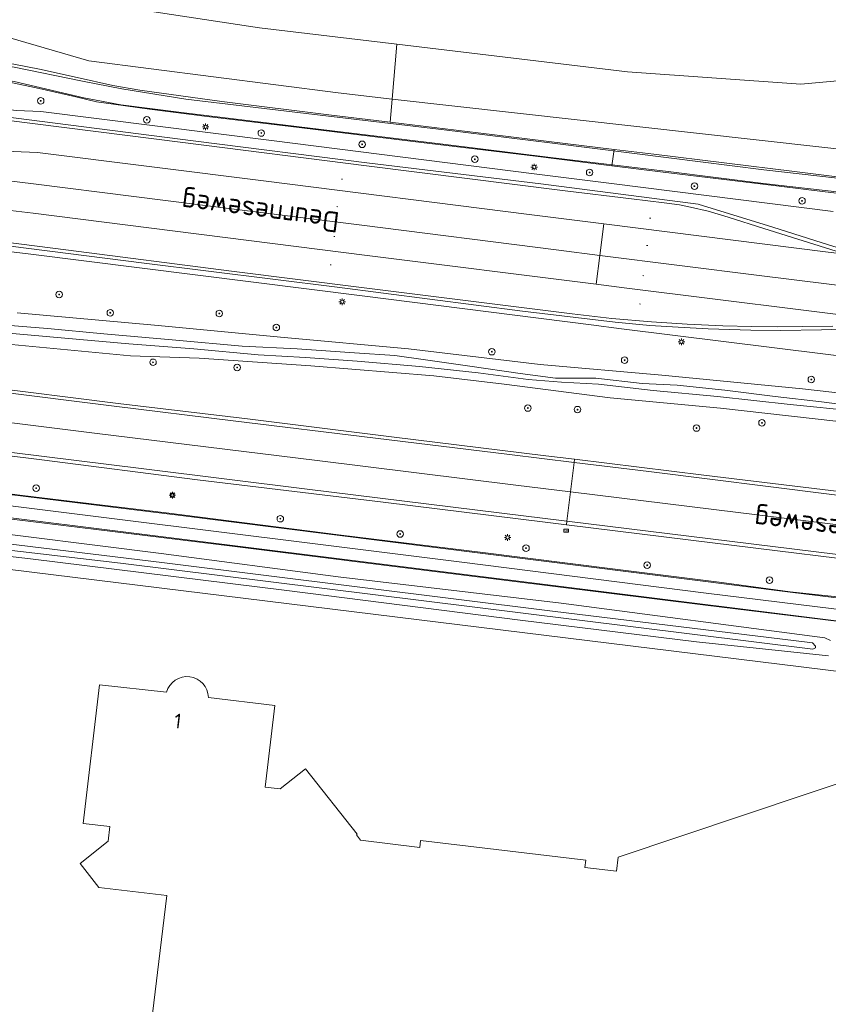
# Model space of a CAD drawing. Header units: metres. Extents: x 168032 to 180145, y 382923 to 399665.
# Tile 75 of 256: x 177722 to 177820, y 386864 to 386984. Entities that reach past the tile are written whole.
import ezdxf
from ezdxf.enums import TextEntityAlignment as Align

# ---------------------------------------------------------------- set-up
doc = ezdxf.new("R2010")
doc.units = ezdxf.units.M
doc.layers.get('0').update_dxf_attribs({"color": 8, "lineweight": 18})
for name, color, linetype, lineweight in [('B-WE-GR-BOOM-S', 8, 'Continuous', 18), ('B-WE-IE-MEUBILAIR_WEGMEUBILAIR-S', 8, 'Continuous', 25), ('B-WE-IE-MEUBILAIR_WEGMEUBILAIR_PAAL-S', 8, 'Continuous', 18), ('B-WE-IE-TERREINAFSCHEIDING_KUNSTMATIG_HEKWERK_RASTER-G', 8, 'IE-TERREINAFSCHEIDING-KUNSTMATIG', 18), ('B-WE-KL-ET_LS_OV_LICHTMAST-S', 8, 'Continuous', 18), ('B-WE-OG-BEBOUWING-GV', 8, 'Continuous', 18), ('B-WE-OG-BEBOUWING-T18', 8, 'Continuous', 18), ('B-WE-OG-TERREIN_ERF-GV', 8, 'Continuous', 18), ('B-WE-OG-TOPOGRAFIE-T18', 8, 'Continuous', 18), ('B-WE-OG-WATER_SLOOT-GV', 8, 'Continuous', 18), ('B-WE-OG-WEG-GV', 8, 'Continuous', 18), ('B-WE-VH-VERHARDING_ASFALT-GV', 8, 'Continuous', 18), ('B-WE-VH-VERHARDING_BETON-GV', 8, 'Continuous', 18), ('B-WE-VH-VERHARDING_TEGEL-GV', 8, 'Continuous', 18), ('B-WE-VW-MARKERING_PICTOGRAM-G', 8, 'Continuous', 18)]:
    doc.layers.add(name, color=color, linetype=linetype, lineweight=lineweight)
doc.styles.add('NLCS-ISO', font='NLCS-ISO.ttf')
doc.styles.add('NLCS-ISO-M200-T18', font='NLCS-ISO.ttf', dxfattribs={"height": 0.36})
doc.linetypes.add('IE-TERREINAFSCHEIDING-KUNSTMATIG', pattern='A,4,[82,NLCS.SHX,S=0.75,R=90,X=0,Y=0],4,-2', length=10)

# ---------------------------------------------------------------- blocks, each defined once
blk = doc.blocks.new('SIE-WEG_VERKEERSBORD-SO')
at = {"color": 0, "linetype": 'ByBlock', "lineweight": 18}
blk.add_lwpolyline([(-1.125, -1.125), (1.125, -1.125), (1.125, 1.125), (-1.125, 1.125)], close=True, dxfattribs=at)
at = {"color": 0, "linetype": 'ByBlock', "lineweight": 18, "style": 'NLCS-ISO'}
blk.add_text('vb', height=1.5, dxfattribs=at).set_placement((0, 0), align=Align.MIDDLE_CENTER)
blk = doc.blocks.new('SKL-ET_OV_LICHTMAST-SO')
at = {"color": 0, "linetype": 'ByBlock', "lineweight": 18}
for points in [[(-1.25, 0), (-2, 0)], [(-1.41, 1.41), (-0.88, 0.88)], [(0, 2), (0, 1.25)], [(0.88, 0.88), (1.41, 1.41)], [(2, 0), (1.25, 0)], [(-1.41, -1.41), (-0.88, -0.88)], [(0, -1.25), (0, -2)], [(0.88, -0.88), (1.41, -1.41)]]:
    blk.add_lwpolyline(points, dxfattribs=at)
blk.add_circle((0, 0), 1, dxfattribs=at)
blk = doc.blocks.new('SIE-WEG_PAAL_HECTOMETERPAAL-SO')
at = {"color": 0, "linetype": 'ByBlock', "lineweight": 18}
blk.add_lwpolyline([(-1.44375, -0.94375), (1.44375, -0.94375), (1.44375, 0.94375), (-1.44375, 0.94375)], close=True, dxfattribs=at)
at = {"color": 0, "linetype": 'ByBlock', "lineweight": 18, "style": 'NLCS-ISO'}
blk.add_text('hm', height=1.5, dxfattribs=at).set_placement((0, 0), align=Align.MIDDLE_CENTER)
at = {"style": 'NLCS-ISO'}
blk.add_attdef('WAARDE', (2.13125, -1.69375), '', height=1.5, dxfattribs=at)
blk = doc.blocks.new('SGR-BOOM_01-SO')
at = {"linetype": 'ByBlock', "lineweight": 18}
h = blk.add_hatch(color=0, dxfattribs=at)
h.dxf.hatch_style = 1
edge = h.paths.add_edge_path()
edge.add_arc((0, 0), 0.25, 0, 360)
at = {"color": 0, "linetype": 'ByBlock', "lineweight": 18}
for radius in [2, 0.25]:
    blk.add_circle((0, 0), radius, dxfattribs=at)

msp = doc.modelspace()

# ---------------------------------------------------------------- linework, layer by layer
at = {"layer": 'B-WE-IE-TERREINAFSCHEIDING_KUNSTMATIG_HEKWERK_RASTER-G', "flags": 128}
msp.add_lwpolyline([(177690.075, 386920.838), (177694.4, 386920.298), (177825.048, 386904.213)], dxfattribs=at)
msp.add_lwpolyline([(177690.075, 386920.838), (177694.4, 386920.298), (177825.048, 386904.213)], dxfattribs=at)
at = {"layer": 'B-WE-OG-BEBOUWING-GV'}
msp.add_lwpolyline([(177744.747, 386901.459, 0.8685865), (177739.656, 386902.089)], format="xyb", dxfattribs=at)
at = {"layer": 'B-WE-OG-BEBOUWING-GV', "flags": 128}
for points in [[(177739.656, 386902.089), (177731.471, 386902.997), (177729.484, 386886.086), (177732.721, 386885.696), (177732.502, 386883.917), (177729.088, 386881.187), (177731.384, 386878.273), (177739.67, 386877.274), (177737.298, 386857.452), (177732.339, 386858.033), (177729.538, 386834.324), (177789.478, 386827.243), (177790.493, 386835.829), (177826.68, 386831.509), (177825.508, 386892.248)], [(177825.508, 386892.248), (177794.774, 386881.97), (177794.589, 386880.253), (177790.714, 386880.71), (177790.816, 386881.601), (177770.663, 386883.999), (177770.562, 386883.155), (177763.314, 386884.018), (177762.817, 386884.671), (177762.926, 386884.759), (177756.628, 386892.729), (177753.51, 386890.29), (177751.67, 386890.492), (177752.851, 386900.459), (177744.747, 386901.459)]]:
    msp.add_lwpolyline(points, dxfattribs=at)
at = {"layer": 'B-WE-OG-TERREIN_ERF-GV', "flags": 128}
for points in [[(177825.048, 386904.213), (177694.4, 386920.298), (177690.075, 386920.838), (177686.121, 386916.384), (177684.346, 386913.996), (177682.615, 386911.536), (177681.088, 386908.949), (177679.787, 386906.236), (177673.74, 386892.479), (177672.427, 386886.652), (177672.072, 386883.745), (177672.272, 386880.618), (177673.393, 386877.851), (177674.857, 386875.428), (177677.126, 386873.375), (177679.788, 386871.936), (177687.462, 386869.636), (177693.622, 386868.766), (177699.942, 386868.042), (177705.625, 386867.289), (177705.58, 386866.997), (177706.573, 386866.801), (177706.33, 386864.88), (177701.298, 386825.172)], [(177732.502, 386883.917), (177732.721, 386885.696), (177729.484, 386886.086), (177731.471, 386902.997), (177739.656, 386902.089)], [(177744.747, 386901.459), (177752.851, 386900.459), (177751.67, 386890.492), (177753.51, 386890.29), (177756.628, 386892.729), (177762.926, 386884.759), (177762.817, 386884.671), (177763.314, 386884.018), (177770.562, 386883.155), (177770.663, 386883.999), (177790.816, 386881.601), (177790.714, 386880.71), (177794.589, 386880.253), (177794.774, 386881.97), (177825.508, 386892.248)], [(177737.298, 386857.452), (177739.67, 386877.274), (177731.384, 386878.273), (177729.088, 386881.187), (177732.502, 386883.917)]]:
    msp.add_lwpolyline(points, dxfattribs=at)
at = {"layer": 'B-WE-OG-TERREIN_ERF-GV'}
msp.add_lwpolyline([(177739.656, 386902.089, -0.8685865), (177744.747, 386901.459)], format="xyb", dxfattribs=at)
at = {"layer": 'B-WE-OG-WATER_SLOOT-GV', "flags": 128}
for points in [[(177831.435, 386985.441), (177830.332, 386981.355), (177829.693, 386980.09), (177827.961, 386978.13), (177825.146, 386977.052), (177817.096, 386976.333), (177795.924, 386977.841), (177767.768, 386981.184), (177767.193, 386974.505), (177826.932, 386967.797), (177831.393, 386968.24), (177833.736, 386968.472), (177835.727, 386968.99), (177837.387, 386969.607), (177838.451, 386971.252), (177839.043, 386973.42), (177837.004, 387004.61)], [(177709.488, 386987.073), (177719.212, 386982.335), (177730.146, 386979.165), (177760.581, 386975.247), (177767.193, 386974.505), (177767.768, 386981.184), (177750.979, 386983.177), (177722.271, 386987.605)], [(177722.271, 386987.605), (177750.979, 386983.177), (177767.768, 386981.184), (177795.924, 386977.841), (177817.096, 386976.333), (177825.146, 386977.052), (177827.961, 386978.13), (177829.693, 386980.09), (177830.332, 386981.355), (177831.435, 386985.441)], [(177838.039, 386936.752), (177817.271, 386939.128), (177800.109, 386940.799), (177785.259, 386942.107), (177769.166, 386944.007), (177754.005, 386945.375), (177738.185, 386946.915), (177721.392, 386948.422)], [(177717.99, 386947.061), (177725.13, 386946.506), (177731.99, 386945.859), (177740.762, 386945.079), (177748.882, 386944.336), (177755.574, 386943.99), (177762.601, 386943.514), (177767.511, 386943.182), (177771.267, 386942.676), (177776.656, 386941.906), (177782.806, 386940.993), (177787.128, 386940.443), (177792.07, 386940.413), (177797.712, 386939.782), (177801.978, 386939.558), (177807.804, 386938.96), (177813.932, 386938.183), (177819.587, 386937.557), (177824.038, 386936.96)], [(177824.038, 386936.96), (177819.587, 386937.557), (177813.932, 386938.183), (177807.804, 386938.96), (177801.978, 386939.558), (177797.712, 386939.782), (177792.07, 386940.413), (177787.128, 386940.443), (177782.806, 386940.993), (177776.656, 386941.906), (177771.267, 386942.676), (177767.511, 386943.182), (177762.601, 386943.514), (177755.574, 386943.99), (177748.882, 386944.336), (177740.762, 386945.079), (177731.99, 386945.859), (177725.13, 386946.506), (177717.99, 386947.061)], [(177823.884, 386936.387), (177815.785, 386937.217), (177806.919, 386938.178), (177799.068, 386938.943), (177792.389, 386939.681), (177787.879, 386939.936), (177783.778, 386940.275), (177777.678, 386941.079), (177770.523, 386941.859), (177762.921, 386942.494), (177756.615, 386942.955), (177750.824, 386943.296), (177742.969, 386943.991), (177735.021, 386944.615), (177727.244, 386945.311), (177718.527, 386946.084)], [(177718.527, 386946.084), (177727.244, 386945.311), (177735.021, 386944.615), (177742.969, 386943.991), (177750.824, 386943.296), (177756.615, 386942.955), (177762.921, 386942.494), (177770.523, 386941.859), (177777.678, 386941.079), (177783.778, 386940.275), (177787.879, 386939.936), (177792.389, 386939.681), (177799.068, 386938.943), (177806.919, 386938.178), (177815.785, 386937.217), (177823.884, 386936.387)], [(177718.985, 386944.72), (177735.246, 386943.158), (177743.644, 386942.886), (177757.275, 386941.916), (177772.273, 386940.713), (177780.871, 386939.714), (177793.811, 386938.029), (177807.287, 386936.748), (177824.225, 386934.839)], [(177820.716, 386908.413), (177820.013, 386908.75), (177787.806, 386912.944), (177760.601, 386916.197), (177738.986, 386919.011), (177714.33, 386922.133)], [(177697.692, 386921.325), (177723.029, 386918.364), (177754.314, 386914.515), (177782.813, 386910.89), (177804.325, 386908.226), (177820.449, 386906.547)]]:
    msp.add_lwpolyline(points, dxfattribs=at)
for points in [[(177700.49, 386921.754), (177698.949, 386921.903), (177697.97, 386922.042), (177698.015, 386922.581), (177698.345, 386923.034), (177699.454, 386922.991), (177701.159, 386922.574), (177703.543, 386922.243), (177739.411, 386917.885), (177786.755, 386911.985), (177817.845, 386908.216), (177818.524, 386908.104), (177818.867, 386907.715), (177818.89, 386907.513), (177818.548, 386907.335), (177789.395, 386910.954), (177734.022, 386917.841)], [(177700.49, 386921.754), (177734.022, 386917.841), (177789.395, 386910.954), (177818.548, 386907.335), (177818.89, 386907.513), (177818.867, 386907.715), (177818.524, 386908.104), (177817.845, 386908.216), (177786.755, 386911.985), (177739.411, 386917.885), (177703.543, 386922.243), (177701.159, 386922.574), (177699.454, 386922.991), (177698.345, 386923.034), (177698.015, 386922.581), (177697.97, 386922.042), (177698.949, 386921.903)]]:
    msp.add_lwpolyline(points, close=True, dxfattribs=at)
at = {"layer": 'B-WE-OG-WEG-GV', "flags": 128}
for points in [[(177704.785, 386984.227), (177704.344, 386981.611), (177704.319, 386981.17), (177704.825, 386981.116), (177720.998, 386978.752), (177724.132, 386978.135), (177728.748, 386977.15), (177733.099, 386976.154), (177736.368, 386975.584), (177746.414, 386974.183), (177759.767, 386972.54), (177766.949, 386971.675), (177767.193, 386974.505), (177760.581, 386975.247), (177730.146, 386979.165), (177719.212, 386982.335), (177709.488, 386987.073)], [(177825.886, 386962.494), (177819.747, 386963.221), (177812.136, 386964.15), (177800.275, 386965.576), (177793.997, 386966.358), (177784.679, 386967.519), (177769.752, 386969.318), (177755.836, 386971.018), (177744.601, 386972.358), (177737.575, 386973.265), (177733.17, 386973.868), (177731.108, 386974.177), (177728.551, 386974.759), (177724.108, 386975.781), (177720.456, 386976.557)], [(177821.017, 386960.769), (177793.642, 386964.232), (177784.539, 386965.384), (177752.442, 386969.446), (177724.303, 386972.978), (177721.31, 386973.102), (177709.542, 386974.46), (177709.502, 386974.234), (177709.42, 386974.051), (177709.233, 386973.977), (177709.06, 386973.978), (177716.197, 386972.788), (177717.726, 386972.633), (177742.895, 386969.418), (177764.095, 386966.719), (177785.338, 386964.166), (177804.543, 386961.684), (177813.666, 386958.859), (177820.473, 386956.711)], [(177826.932, 386967.797), (177767.193, 386974.505), (177766.949, 386971.675), (177777.688, 386970.382), (177794.276, 386968.349), (177799.14, 386967.753), (177816.309, 386965.648), (177830.968, 386963.82)], [(177721.31, 386973.102), (177724.303, 386972.978), (177752.442, 386969.446), (177784.539, 386965.384), (177793.642, 386964.232), (177821.017, 386960.769)], [(177823.182, 386946.44), (177819.587, 386946.313), (177814.603, 386946.267), (177810.962, 386946.275), (177805.786, 386946.468), (177802.119, 386946.64), (177798.644, 386946.848), (177794.415, 386947.277), (177783.113, 386948.596), (177760.489, 386951.527), (177736.896, 386954.477), (177713.498, 386957.431)], [(177719.319, 386956.007), (177722.755, 386955.621), (177763.507, 386950.461), (177791.48, 386946.939), (177795.208, 386946.469), (177838.759, 386941.021)], [(177838.759, 386941.021), (177795.208, 386946.469), (177791.48, 386946.939), (177763.507, 386950.461), (177722.755, 386955.621), (177719.319, 386956.007)], [(177721.392, 386948.422), (177738.185, 386946.915), (177754.005, 386945.375), (177769.166, 386944.007), (177785.259, 386942.107), (177800.109, 386940.799), (177817.271, 386939.128), (177838.039, 386936.752)], [(177824.225, 386934.839), (177807.287, 386936.748), (177793.811, 386938.029), (177780.871, 386939.714), (177772.273, 386940.713), (177757.275, 386941.916), (177743.644, 386942.886), (177735.246, 386943.158), (177718.985, 386944.72)], [(177716.905, 386939.449), (177733.745, 386937.353), (177749.519, 386935.446), (177767.103, 386933.274), (177785.945, 386930.961), (177789.465, 386930.532), (177805.227, 386928.606), (177825.802, 386926.09)], [(177829.457, 386917.492), (177806.308, 386920.324), (177788.475, 386922.519), (177786.214, 386922.797), (177766.081, 386925.276), (177743.408, 386928.034), (177724.401, 386930.46), (177705.006, 386932.841)], [(177701.286, 386928.738), (177722.077, 386926.106), (177739.611, 386923.981), (177760.969, 386921.282), (177777.933, 386919.184), (177794.402, 386917.098), (177807.114, 386915.541), (177815.792, 386914.353), (177822.712, 386913.609)], [(177700.829, 386925.709), (177697.082, 386926.174), (177695.286, 386926.376), (177694.4, 386920.298), (177825.048, 386904.213), (177824.853, 386903.588), (177825.468, 386903.652), (177825.645, 386903.686), (177828.168, 386904.167), (177828.722, 386904.368), (177830.241, 386904.932), (177831.814, 386905.445), (177833.814, 386905.995), (177834.72, 386906.288)], [(177834.011, 386907.981), (177833.8, 386908.222), (177831.61, 386909.083), (177829.847, 386909.584), (177828.74, 386909.828), (177827.085, 386910.057), (177805.437, 386912.724), (177775.292, 386916.467), (177747.669, 386919.908), (177712.4, 386924.233), (177700.829, 386925.709)], [(177714.33, 386922.133), (177738.986, 386919.011), (177760.601, 386916.197), (177787.806, 386912.944), (177820.013, 386908.75), (177820.716, 386908.413)], [(177820.449, 386906.547), (177804.325, 386908.226), (177782.813, 386910.89), (177754.314, 386914.515), (177723.029, 386918.364), (177697.692, 386921.325)]]:
    msp.add_lwpolyline(points, dxfattribs=at)
at = {"layer": 'B-WE-VH-VERHARDING_ASFALT-GV', "flags": 128}
for points in [[(177717.726, 386972.633), (177716.197, 386972.788), (177709.06, 386973.978), (177698.401, 386975.044), (177698.099, 386975.092), (177697.879, 386973.208), (177697.58, 386970.842), (177697.901, 386970.774), (177720.919, 386968.114), (177723.888, 386967.991), (177751.817, 386964.485), (177783.912, 386960.423), (177793.015, 386959.272), (177820.402, 386955.807), (177822.846, 386955.51), (177823.556, 386955.282), (177824.267, 386955.135), (177824.318, 386955.519), (177820.473, 386956.711), (177813.666, 386958.859), (177804.543, 386961.684), (177785.338, 386964.166), (177764.095, 386966.719), (177742.895, 386969.418)], [(177658.304, 386970.17), (177657.913, 386967.005), (177663.121, 386966.294), (177678.44, 386965.359), (177678.736, 386965.375), (177685.197, 386964.85), (177693.613, 386964.052), (177696.973, 386963.726), (177719.896, 386960.973), (177723.348, 386960.586), (177764.133, 386955.422), (177792.104, 386951.9), (177792.538, 386955.414), (177787.55, 386956.046), (177763.163, 386959.135), (177747.918, 386961.051), (177723.415, 386964.134), (177701.7, 386966.798), (177689.279, 386968.088), (177677.34, 386969.083), (177664.668, 386969.852)], [(177870.257, 386949.63), (177858.018, 386951.185), (177849.455, 386952.282), (177840.377, 386953.464), (177831.265, 386954.65), (177828.695, 386954.974), (177824.318, 386955.519), (177824.267, 386955.135), (177823.556, 386955.282), (177822.846, 386955.51), (177820.402, 386955.807), (177793.015, 386959.272), (177792.538, 386955.414), (177812.014, 386952.949), (177833.696, 386950.265), (177857.996, 386947.191), (177875.169, 386945.038), (177891.844, 386942.876), (177892.317, 386946.508), (177892.352, 386946.78), (177885.377, 386947.684), (177875.057, 386949.021)], [(177792.538, 386955.414), (177792.104, 386951.9), (177795.831, 386951.43), (177827.881, 386947.421), (177831.088, 386946.914), (177831.076, 386946.347), (177839.325, 386945.384), (177844.277, 386944.805), (177860.642, 386942.819), (177875.282, 386941.027), (177875.84, 386940.955), (177885.606, 386939.681), (177891.33, 386938.934), (177891.382, 386939.33), (177891.844, 386942.876), (177875.169, 386945.038), (177857.996, 386947.191), (177833.696, 386950.265), (177812.014, 386952.949)], [(177854.478, 386922.482), (177825.802, 386926.09), (177805.227, 386928.606), (177789.465, 386930.532), (177789.415, 386930.13), (177788.974, 386926.555), (177806.461, 386924.408), (177839.82, 386920.29), (177866.977, 386916.944), (177875.992, 386915.84), (177896.298, 386913.353), (177934.408, 386908.688), (177934.854, 386912.283), (177934.896, 386912.626), (177934.394, 386912.647), (177930.467, 386913.083), (177922.101, 386914.043), (177914.324, 386915.046), (177912.876, 386915.222), (177900.635, 386916.737), (177875.881, 386919.806)], [(177875.992, 386915.84), (177866.977, 386916.944), (177839.82, 386920.29), (177806.461, 386924.408), (177788.974, 386926.555), (177788.533, 386922.985), (177788.475, 386922.519), (177806.308, 386920.324), (177829.457, 386917.492), (177852.282, 386914.671), (177874.597, 386911.904), (177876.111, 386911.716), (177886.441, 386910.563), (177896.411, 386909.449), (177899.316, 386909.09), (177908.015, 386908.039), (177913.122, 386907.379), (177921.806, 386906.22), (177928.4, 386905.311), (177930.109, 386905.02), (177934.029, 386904.421), (177934.089, 386904.88), (177934.408, 386908.688), (177896.298, 386913.353)]]:
    msp.add_lwpolyline(points, close=True, dxfattribs=at)
for points in [[(177701.7, 386966.798), (177723.415, 386964.134), (177747.918, 386961.051), (177763.163, 386959.135), (177787.55, 386956.046), (177792.538, 386955.414), (177793.015, 386959.272), (177783.912, 386960.423), (177751.817, 386964.485), (177723.888, 386967.991), (177720.919, 386968.114)], [(177827.881, 386947.421), (177795.831, 386951.43), (177792.104, 386951.9), (177764.133, 386955.422), (177723.348, 386960.586), (177719.896, 386960.973)], [(177713.498, 386957.431), (177736.896, 386954.477), (177760.489, 386951.527), (177783.113, 386948.596), (177794.415, 386947.277), (177798.644, 386946.848), (177802.119, 386946.64), (177805.786, 386946.468), (177810.962, 386946.275), (177814.603, 386946.267), (177819.587, 386946.313), (177823.182, 386946.44)], [(177706.688, 386936.722), (177730.852, 386933.708), (177758.048, 386930.399), (177782.29, 386927.376), (177788.974, 386926.555), (177789.415, 386930.13), (177789.465, 386930.532), (177785.945, 386930.961), (177767.103, 386933.274), (177749.519, 386935.446), (177733.745, 386937.353), (177716.905, 386939.449)], [(177705.006, 386932.841), (177724.401, 386930.46), (177743.408, 386928.034), (177766.081, 386925.276), (177786.214, 386922.797), (177788.475, 386922.519), (177788.533, 386922.985), (177788.974, 386926.555), (177782.29, 386927.376), (177758.048, 386930.399), (177730.852, 386933.708), (177706.688, 386936.722)]]:
    msp.add_lwpolyline(points, dxfattribs=at)
at = {"layer": 'B-WE-VH-VERHARDING_BETON-GV', "flags": 128}
for points in [[(177720.456, 386976.557), (177724.108, 386975.781), (177728.551, 386974.759), (177731.108, 386974.177), (177733.17, 386973.868), (177737.575, 386973.265), (177744.601, 386972.358), (177755.836, 386971.018), (177769.752, 386969.318), (177784.679, 386967.519), (177793.997, 386966.358), (177794.276, 386968.349), (177777.688, 386970.382), (177766.949, 386971.675), (177759.767, 386972.54), (177746.414, 386974.183), (177736.368, 386975.584), (177733.099, 386976.154), (177728.748, 386977.15), (177724.132, 386978.135), (177720.998, 386978.752)], [(177830.968, 386963.82), (177816.309, 386965.648), (177799.14, 386967.753), (177794.276, 386968.349), (177793.997, 386966.358), (177800.275, 386965.576), (177812.136, 386964.15), (177819.747, 386963.221), (177825.886, 386962.494)]]:
    msp.add_lwpolyline(points, dxfattribs=at)
at = {"layer": 'B-WE-VH-VERHARDING_TEGEL-GV', "flags": 128}
msp.add_lwpolyline([(177701.286, 386928.738), (177700.829, 386925.709), (177712.4, 386924.233), (177747.669, 386919.908), (177775.292, 386916.467), (177805.437, 386912.724), (177827.085, 386910.057), (177828.74, 386909.828), (177829.847, 386909.584), (177831.61, 386909.083), (177833.8, 386908.222), (177835.767, 386907.444), (177840.843, 386909.659), (177833.754, 386911.972), (177830.101, 386912.763), (177826.759, 386913.05), (177822.712, 386913.609), (177815.792, 386914.353), (177807.114, 386915.541), (177794.402, 386917.098), (177777.933, 386919.184), (177760.969, 386921.282), (177739.611, 386923.981), (177722.077, 386926.106)], close=True, dxfattribs=at)
at = {"layer": 'B-WE-VW-MARKERING_PICTOGRAM-G', "flags": 128}
for points in [[(177690.245, 386982.573), (177692.927, 386982.224), (177698.598, 386981.633), (177704.242, 386980.894), (177709.276, 386980.241), (177718.219, 386978.83), (177721.036, 386978.382), (177729.393, 386976.673), (177734.187, 386975.732), (177741.99, 386974.488), (177758.418, 386972.547), (177773.549, 386970.727), (177786.767, 386969.108), (177800.98, 386967.314), (177812.55, 386965.876), (177821.548, 386964.824), (177826.994, 386964.132), (177836.261, 386962.706), (177848.862, 386960.107), (177853.699, 386959.329), (177868.559, 386957.469), (177871.406, 386957.061), (177903.281, 386953.166)], [(177699.736, 386979.555), (177704.105, 386979.041), (177709.05, 386978.357), (177718.037, 386977.173), (177721.02, 386976.639), (177729.546, 386974.635), (177734.058, 386973.798), (177741.815, 386972.83), (177758.511, 386970.79), (177773.361, 386968.996), (177786.534, 386967.384), (177800.896, 386965.657), (177812.509, 386964.197), (177821.833, 386963.126), (177826.706, 386962.483), (177836.303, 386961.09), (177848.56, 386958.48), (177853.478, 386957.717), (177868.361, 386955.773), (177871.18, 386955.441), (177903.089, 386951.581)], [(177875.066, 386948.707), (177855.276, 386951.212), (177833.154, 386954.025), (177827.716, 386954.666), (177825.539, 386954.918), (177824.267, 386955.135), (177823.556, 386955.282), (177822.846, 386955.51), (177821.382, 386955.951), (177817.37, 386957.185), (177812.577, 386958.698), (177808.215, 386960.089), (177805.75, 386960.804), (177803.617, 386961.315), (177802.283, 386961.568), (177800.412, 386961.844), (177796.421, 386962.303), (177788.312, 386963.311), (177764.054, 386966.352), (177741.613, 386969.19), (177720.07, 386971.91), (177705.488, 386973.726), (177704.828, 386973.8), (177698.384, 386974.611)], [(177658.304, 386970.17), (177664.668, 386969.852), (177677.34, 386969.083), (177689.279, 386968.088), (177701.7, 386966.798), (177723.415, 386964.134), (177747.918, 386961.051), (177763.163, 386959.135), (177787.55, 386956.046), (177792.538, 386955.414), (177812.014, 386952.949), (177833.696, 386950.265), (177857.996, 386947.191), (177875.169, 386945.038), (177891.844, 386942.876), (177895.457, 386942.407), (177919.154, 386939.392)], [(177723.888, 386967.991), (177751.817, 386964.485), (177783.912, 386960.423), (177793.015, 386959.272), (177820.402, 386955.807)], [(177761.134, 386964.706), (177761.002, 386964.72)], [(177760.552, 386961.356), (177760.42, 386961.373)], [(177696.485, 386959.96), (177703.098, 386959.184), (177703.681, 386959.098), (177710.412, 386958.252), (177727.358, 386956.091), (177747.579, 386953.507), (177763.426, 386951.486), (177778.096, 386949.667), (177789.183, 386948.267), (177794.013, 386947.728), (177798.851, 386947.301), (177803.21, 386947.028), (177807.563, 386946.828), (177811.099, 386946.717), (177814.285, 386946.688), (177817.341, 386946.728), (177820.988, 386946.763)], [(177723.348, 386960.586), (177764.133, 386955.422), (177792.104, 386951.9), (177795.831, 386951.43), (177827.881, 386947.421)], [(177798.758, 386959.942), (177798.626, 386959.958)], [(177760.196, 386957.712), (177760.064, 386957.729)], [(177798.389, 386956.625), (177798.257, 386956.641)], [(177759.75, 386954.246), (177759.618, 386954.263)], [(177797.921, 386952.937), (177797.789, 386952.954)], [(177797.507, 386949.469), (177797.375, 386949.487)], [(177659.311, 386942.548), (177682.013, 386939.743), (177706.688, 386936.722), (177730.852, 386933.708), (177758.048, 386930.399), (177782.29, 386927.376), (177788.974, 386926.555), (177806.461, 386924.408), (177839.82, 386920.29), (177866.977, 386916.944), (177875.992, 386915.84), (177896.298, 386913.353), (177934.408, 386908.688)], [(177694.163, 386941.868), (177705.676, 386940.415), (177718.591, 386938.84), (177733.269, 386937.021), (177747.76, 386935.239), (177765.145, 386933.11), (177781.527, 386931.092), (177789.415, 386930.13), (177798.506, 386929.021), (177820.556, 386926.285), (177840.933, 386923.746), (177863.35, 386920.986), (177875.891, 386919.452), (177900.577, 386916.435)], [(177693.52, 386934.691), (177712.184, 386932.398), (177736.886, 386929.355), (177756.808, 386926.9), (177777.593, 386924.336), (177788.533, 386922.985), (177803.39, 386921.149), (177834.163, 386917.344), (177859.797, 386914.187), (177874.655, 386912.355), (177876.095, 386912.177), (177896.404, 386909.689), (177902.294, 386908.971), (177918.179, 386907.019), (177928.559, 386905.723)], [(177838.088, 386908.483), (177835.135, 386909.555), (177832.132, 386910.587), (177828.974, 386911.34), (177823.424, 386912.001), (177805.508, 386914.205), (177775.691, 386917.962), (177757.807, 386920.209), (177733.926, 386923.176), (177709.817, 386926.175), (177697.723, 386927.553), (177688.611, 386928.419), (177683.97, 386928.623)], [(177840.696, 386909.555), (177833.702, 386911.752), (177829.142, 386912.665), (177815.788, 386914.297), (177741.371, 386923.652), (177701.178, 386928.589), (177693.802, 386929.32)], [(177833.326, 386908.561), (177830.75, 386909.41), (177828.685, 386909.913), (177819.751, 386911), (177741.173, 386920.801), (177712.446, 386924.379), (177700.891, 386925.867), (177693.36, 386926.838)]]:
    msp.add_lwpolyline(points, dxfattribs=at)

# ---------------------------------------------------------------- block references
at = {"layer": 'B-WE-GR-BOOM-S', "xscale": 0.2, "yscale": 0.2, "zscale": 0.2}
for p in [(177724.281, 386974.279), (177737.233, 386971.975), (177751.213, 386970.351), (177763.524, 386968.972), (177777.277, 386967.15), (177791.299, 386965.527), (177804.089, 386963.874), (177817.229, 386962.086), (177726.543, 386950.637), (177732.775, 386948.417), (177746.084, 386948.324), (177753.047, 386946.608), (177779.359, 386943.659), (177795.572, 386942.614), (177737.995, 386942.366), (177748.269, 386941.741), (177818.362, 386940.276), (177783.747, 386936.785), (177789.828, 386936.589), (177804.34, 386934.34), (177812.337, 386934.978), (177723.72, 386927), (177753.534, 386923.274), (177768.157, 386921.406), (177783.531, 386919.668), (177798.335, 386917.59), (177813.258, 386915.773)]:
    msp.add_blockref('SGR-BOOM_01-SO', p, dxfattribs=at)
at = {"layer": 'B-WE-IE-MEUBILAIR_WEGMEUBILAIR-S', "xscale": 0.2, "yscale": 0.2, "zscale": 0.2}
msp.add_blockref('SIE-WEG_VERKEERSBORD-SO', (177740.355, 386926.147), dxfattribs=at)
at = {"layer": 'B-WE-IE-MEUBILAIR_WEGMEUBILAIR_PAAL-S', "xscale": 0.2, "yscale": 0.2, "zscale": 0.2}
msp.add_blockref('SIE-WEG_PAAL_HECTOMETERPAAL-SO', (177788.425, 386921.817), dxfattribs=at)
at = {"layer": 'B-WE-KL-ET_LS_OV_LICHTMAST-S', "xscale": 0.2, "yscale": 0.2, "zscale": 0.2}
for p in [(177744.417, 386971.109), (177784.537, 386966.199), (177761.097, 386949.759), (177802.507, 386944.869), (177740.355, 386926.147), (177781.286, 386920.987)]:
    msp.add_blockref('SKL-ET_OV_LICHTMAST-SO', p, dxfattribs=at)

# ---------------------------------------------------------------- texts
at = {"layer": 'B-WE-OG-BEBOUWING-T18', "style": 'NLCS-ISO-M200-T18'}
msp.add_text('1', height=1.8, rotation=353.2, dxfattribs=at).set_placement((177741.023, 386898.589), align=Align.MIDDLE)
at = {"layer": 'B-WE-OG-TOPOGRAFIE-T18', "style": 'NLCS-ISO-M200-T18'}
for rotation, p in [(172.7, (177751.128, 386961.024)), (173, (177821.051, 386922.377))]:
    msp.add_text('Deurneseweg', height=2.5, rotation=rotation, dxfattribs=at).set_placement(p, align=Align.MIDDLE)

doc.saveas('drawing.dxf')
